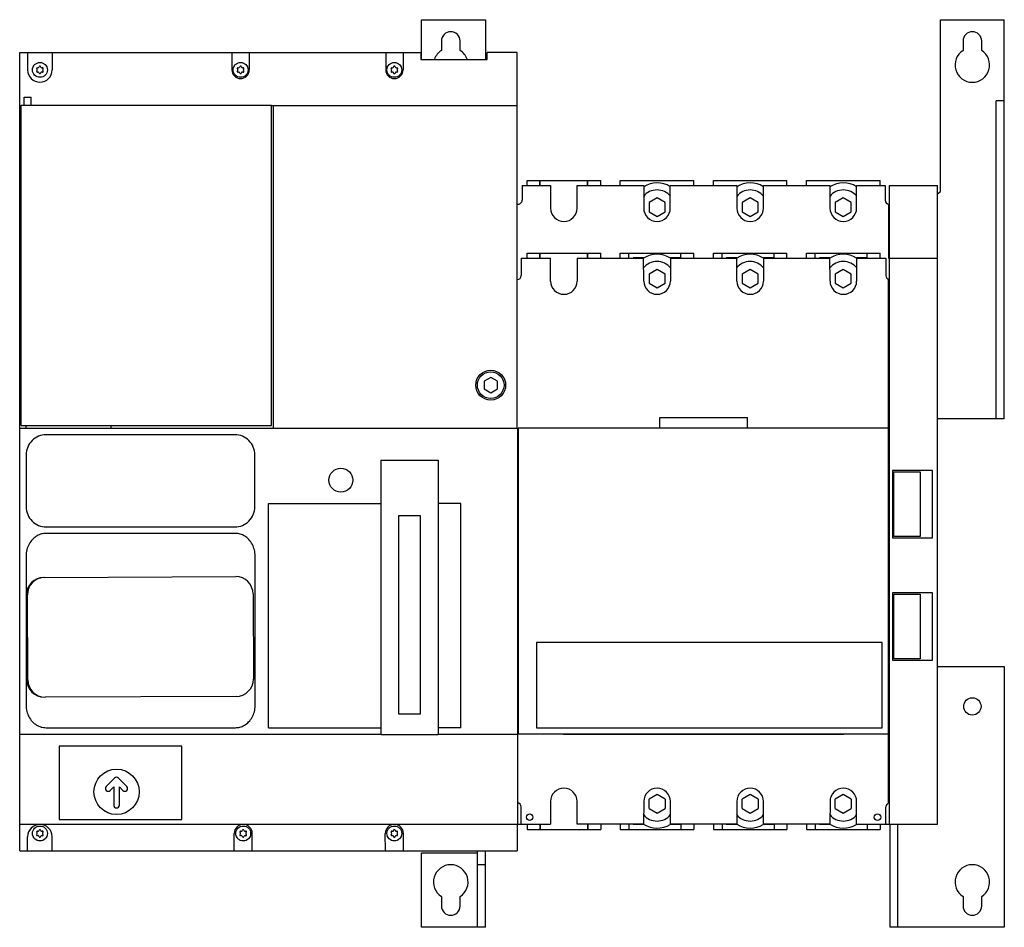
# Model space of a CAD drawing. Header units: millimetres. Extents: x 51 to 421, y 153 to 494.
import ezdxf

# ---------------------------------------------------------------- set-up
doc = ezdxf.new("R2010")
doc.units = ezdxf.units.MM
doc.header["$LTSCALE"] = 42.467305
doc.layers.add('00_COMPONENTS_2', color=7, linetype='CONTINUOUS')

msp = doc.modelspace()

# ---------------------------------------------------------------- linework, layer by layer
at = {"layer": '00_COMPONENTS_2', "color": 7, "linetype": 'Continuous'}
for p, q in [((202.3, 479.35), (202.3, 494.25)), ((202.3, 494.25), (226.3, 494.25)), ((226.3, 494.25), (226.3, 479.35)), ((397.3, 429.65), (397.3, 494.25)), ((397.3, 494.25), (421.3, 494.25)), ((421.3, 344.25), (421.3, 494.25)), ((209.8, 486.25), (209.8, 482.73)), ((216.8, 482.73), (216.8, 486.25)), ((405.8, 486.25), (405.8, 482.73)), ((412.8, 482.73), (412.8, 486.25)), ((51.3, 181.95), (51.3, 481.95)), ((51.3, 481.95), (202.03, 481.95)), ((54.3, 481.95), (54.3, 475.4)), ((63.5, 481.95), (63.5, 475.4)), ((131.05, 481.95), (131.05, 475.4)), ((137.55, 481.95), (137.55, 475.4)), ((188.85, 481.95), (188.85, 475.4)), ((195.35, 481.95), (195.35, 475.4)), ((202.03, 481.95), (202.03, 479.35)), ((226.97, 479.35), (226.97, 481.95)), ((238.3, 481.95), (226.97, 481.95)), ((238.3, 340.75), (238.3, 481.95)), ((202.03, 479.35), (226.97, 479.35)), ((52.95, 462.15), (52.95, 465.15)), ((52.95, 465.15), (55.66, 465.15)), ((55.66, 462.15), (55.66, 465.15)), ((421.3, 463.75), (418.3, 463.75)), ((418.3, 344.25), (418.3, 463.75)), ((51.3, 461.95), (51.8, 461.95)), ((51.8, 341.75), (51.8, 462.15)), ((51.8, 462.15), (145.99, 462.15)), ((145.99, 341.75), (145.99, 462.15)), ((145.99, 461.95), (238.3, 461.95)), ((146.6, 461.95), (146.6, 340.75)), ((241.98, 431.95), (241.98, 433.85)), ((241.98, 433.85), (246.81, 433.85)), ((246.81, 431.95), (246.81, 433.85)), ((246.87, 431.95), (246.87, 433.85)), ((246.87, 433.85), (264.73, 433.85)), ((264.73, 431.95), (264.73, 433.85)), ((264.8, 431.95), (264.8, 433.85)), ((264.8, 433.85), (269.63, 433.85)), ((269.63, 431.95), (269.63, 433.85)), ((276.98, 431.95), (276.98, 433.85)), ((276.98, 433.85), (304.63, 433.85)), ((304.63, 431.95), (304.63, 433.85)), ((311.98, 431.95), (311.98, 433.85)), ((311.98, 433.85), (339.63, 433.85)), ((339.63, 431.95), (339.63, 433.85)), ((346.98, 431.95), (346.98, 433.85)), ((346.98, 433.85), (374.63, 433.85)), ((374.63, 431.95), (374.63, 433.85)), ((240.1, 431.95), (240.1, 426.45)), ((240.1, 431.95), (250.8, 431.95)), ((250.8, 431.95), (250.8, 423.45)), ((260.8, 423.45), (260.8, 431.95)), ((260.8, 431.95), (285.8, 431.95)), ((285.8, 431.95), (285.8, 423.45)), ((295.8, 423.45), (295.8, 431.95)), ((295.8, 431.95), (320.8, 431.95)), ((320.8, 431.95), (320.8, 423.45)), ((330.8, 423.45), (330.8, 431.95)), ((330.8, 431.95), (355.8, 431.95)), ((355.8, 431.95), (355.8, 423.45)), ((365.8, 431.95), (376.5, 431.95)), ((365.8, 423.45), (365.8, 431.95)), ((376.5, 431.95), (376.5, 426.45)), ((378, 431.95), (396.2, 431.95)), ((378, 431.95), (378, 191.95)), ((396.2, 191.95), (396.2, 431.95)), ((396.2, 428.88), (397.3, 429.65)), ((290.8, 427.26), (287.8, 425.53)), ((287.8, 425.53), (287.8, 422.07)), ((293.8, 425.53), (290.8, 427.26)), ((293.8, 422.07), (293.8, 425.53)), ((325.8, 427.26), (322.8, 425.53)), ((322.8, 425.53), (322.8, 422.07)), ((328.8, 425.53), (325.8, 427.26)), ((328.8, 422.07), (328.8, 425.53)), ((360.8, 427.26), (357.8, 425.53)), ((357.8, 425.53), (357.8, 422.07)), ((363.8, 425.53), (360.8, 427.26)), ((363.8, 422.07), (363.8, 425.53)), ((287.8, 422.07), (290.8, 420.34)), ((290.8, 420.34), (293.8, 422.07)), ((322.8, 422.07), (325.8, 420.34)), ((325.8, 420.34), (328.8, 422.07)), ((357.8, 422.07), (360.8, 420.34)), ((360.8, 420.34), (363.8, 422.07)), ((377.8, 424.96), (377.8, 404.65)), ((239.8, 404.65), (239.8, 398.12)), ((239.8, 404.65), (250.74, 404.65)), ((241.98, 404.65), (241.98, 406.55)), ((241.98, 406.55), (246.81, 406.55)), ((246.81, 404.65), (246.81, 406.55)), ((246.87, 404.65), (246.87, 406.55)), ((246.87, 406.55), (264.73, 406.55)), ((250.8, 396.04), (250.74, 404.65)), ((260.8, 404.65), (260.8, 396.07)), ((260.8, 404.65), (285.75, 404.65)), ((264.73, 404.65), (264.73, 406.55)), ((264.8, 404.65), (264.8, 406.55)), ((264.8, 406.55), (269.63, 406.55)), ((269.63, 404.65), (269.63, 406.55)), ((276.98, 404.65), (276.98, 406.55)), ((276.98, 406.55), (304.63, 406.55)), ((280.25, 404.65), (280.25, 406.55)), ((281.8, 404.75), (281.8, 404.65)), ((285.75, 404.75), (281.8, 404.75)), ((285.81, 396.04), (285.75, 404.65)), ((299.8, 404.75), (295.81, 404.75)), ((295.81, 404.65), (295.81, 396.07)), ((295.81, 404.65), (320.75, 404.65)), ((299.8, 404.65), (299.8, 406.55)), ((304.63, 404.65), (304.63, 406.55)), ((311.98, 404.65), (311.98, 406.55)), ((311.98, 406.55), (339.63, 406.55)), ((315.25, 404.65), (315.25, 406.55)), ((316.8, 404.75), (316.8, 404.65)), ((320.75, 404.75), (316.8, 404.75)), ((320.81, 396.04), (320.75, 404.65)), ((334.8, 404.75), (330.81, 404.75)), ((330.81, 404.65), (355.75, 404.65)), ((330.81, 404.65), (330.81, 396.07)), ((334.8, 404.65), (334.8, 406.55)), ((339.63, 404.65), (339.63, 406.55)), ((346.98, 406.55), (374.63, 406.55)), ((346.98, 404.65), (346.98, 406.55)), ((350.25, 404.65), (350.25, 406.55)), ((355.75, 404.75), (351.8, 404.75)), ((351.8, 404.75), (351.8, 404.65)), ((355.81, 396.04), (355.75, 404.65)), ((369.8, 404.75), (365.81, 404.75)), ((365.81, 404.65), (376.8, 404.65)), ((365.81, 404.65), (365.81, 396.07)), ((369.8, 404.65), (369.8, 406.55)), ((374.63, 404.65), (374.63, 406.55)), ((376.8, 404.65), (376.8, 398.12)), ((377.8, 404.65), (396.2, 404.65)), ((290.8, 400.41), (287.8, 398.68)), ((293.8, 398.68), (290.8, 400.41)), ((325.8, 400.41), (322.8, 398.68)), ((328.8, 398.68), (325.8, 400.41)), ((360.8, 400.41), (357.8, 398.68)), ((363.8, 398.68), (360.8, 400.41)), ((287.8, 398.68), (287.8, 395.21)), ((293.8, 395.21), (293.8, 398.68)), ((322.8, 398.68), (322.8, 395.21)), ((328.8, 395.21), (328.8, 398.68)), ((357.8, 398.68), (357.8, 395.21)), ((363.8, 395.21), (363.8, 398.68)), ((377.8, 199.89), (377.8, 396.71)), ((287.8, 395.21), (290.8, 393.48)), ((290.8, 393.48), (293.8, 395.21)), ((322.8, 395.21), (325.8, 393.48)), ((325.8, 393.48), (328.8, 395.21)), ((357.8, 395.21), (360.8, 393.48)), ((360.8, 393.48), (363.8, 395.21)), ((228.31, 359.84), (225.8, 358.39)), ((230.8, 358.39), (228.31, 359.84)), ((225.8, 358.39), (225.8, 355.5)), ((225.8, 355.5), (228.3, 354.06)), ((228.3, 354.06), (230.8, 355.5)), ((230.8, 355.5), (230.8, 358.39)), ((291.86, 344.75), (324.75, 344.75)), ((291.86, 340.75), (291.86, 344.75)), ((324.75, 340.75), (324.75, 344.75)), ((421.3, 344.25), (396.2, 344.25)), ((51.3, 340.75), (238.31, 340.75)), ((51.8, 341.75), (145.99, 341.75)), ((53.6, 341.75), (53.6, 340.75)), ((85.62, 340.75), (85.62, 341.75)), ((238.31, 340.75), (238.31, 191.95)), ((238.6, 340.75), (238.6, 225.92)), ((377.8, 340.75), (238.6, 340.75)), ((132.18, 338.3), (61.25, 338.3)), ((53.75, 330.81), (53.75, 311.18)), ((139.65, 311.19), (139.65, 330.82)), ((238.6, 330.95), (238.3, 330.95)), ((238.6, 330.45), (238.31, 330.45)), ((378, 330.45), (377.8, 330.45)), ((187.1, 225.65), (187.1, 328.73)), ((187.1, 328.73), (208.5, 328.73)), ((208.5, 328.73), (208.5, 225.65)), ((394.35, 324.9), (379.35, 324.9)), ((379.35, 324.9), (379.35, 299.59)), ((379.82, 324.43), (389.67, 324.43)), ((379.82, 300.06), (379.82, 324.43)), ((389.67, 324.43), (389.67, 300.06)), ((394.35, 299.59), (394.35, 324.9)), ((144.8, 228.15), (144.8, 312.47)), ((144.8, 312.47), (187.1, 312.47)), ((217.1, 312.47), (208.5, 312.47)), ((217.1, 228.15), (217.1, 312.47)), ((193.65, 307.86), (193.65, 233.44)), ((201.95, 307.86), (193.65, 307.86)), ((201.95, 233.44), (201.95, 307.86)), ((61.24, 303.7), (132.17, 303.7)), ((132.34, 301.25), (61.2, 301.25)), ((389.67, 300.06), (379.82, 300.06)), ((379.35, 299.59), (394.35, 299.59)), ((53.71, 292.72), (53.71, 236.62)), ((139.77, 236.57), (139.77, 292.76)), ((60.67, 284.73), (132.47, 284.99)), ((54, 246.21), (53.88, 278.21)), ((54.32, 246.21), (54.2, 278.21)), ((138.99, 278.52), (139.11, 246.51)), ((394.35, 278.9), (379.35, 278.9)), ((379.35, 278.9), (379.35, 253.59)), ((379.82, 278.43), (389.67, 278.43)), ((379.82, 254.06), (379.82, 278.43)), ((389.67, 278.43), (389.67, 254.06)), ((394.35, 253.59), (394.35, 278.9)), ((375.36, 260.3), (245.55, 260.3)), ((245.55, 260.3), (245.55, 228.2)), ((375.36, 228.2), (375.36, 260.3)), ((379.35, 253.59), (394.35, 253.59)), ((389.67, 254.06), (379.82, 254.06)), ((396.2, 251.25), (421.3, 251.25)), ((421.3, 251.25), (421.3, 153.25)), ((132.64, 240), (60.84, 239.73)), ((238.31, 237.45), (238.6, 237.45)), ((378, 237.45), (377.8, 237.45)), ((193.65, 233.44), (201.95, 233.44)), ((187.1, 225.75), (51.3, 225.75)), ((61.2, 228.25), (132.34, 228.25)), ((144.8, 228.15), (187.1, 228.15)), ((217.1, 228.15), (208.5, 228.15)), ((238.31, 225.75), (208.5, 225.75)), ((238.6, 225.92), (377.8, 225.92)), ((245.55, 228.2), (375.36, 228.2)), ((255.6, 225.92), (255.6, 225.75)), ((361, 225.75), (255.6, 225.75)), ((361, 225.92), (361, 225.75)), ((187.1, 225.65), (208.5, 225.65)), ((66.19, 221.25), (66.19, 193.74)), ((112.2, 221.25), (66.19, 221.25)), ((112.2, 193.74), (112.2, 221.25)), ((86.96, 209.3), (83.84, 206.18)), ((91.57, 206.18), (88.45, 209.3)), ((85.33, 204.69), (86.65, 206.02)), ((86.65, 206.02), (86.65, 199.15)), ((88.75, 206.02), (90.08, 204.69)), ((88.75, 199.15), (88.75, 206.02)), ((250.8, 200.56), (250.74, 191.95)), ((260.8, 191.95), (260.8, 200.53)), ((285.81, 200.56), (285.75, 191.95)), ((290.8, 203.12), (287.8, 201.39)), ((287.8, 197.92), (287.8, 201.39)), ((293.8, 201.39), (290.8, 203.12)), ((293.8, 201.39), (293.8, 197.92)), ((295.81, 191.95), (295.81, 200.53)), ((320.81, 200.56), (320.75, 191.95)), ((325.8, 203.12), (322.8, 201.39)), ((322.8, 197.92), (322.8, 201.39)), ((328.8, 201.39), (325.8, 203.12)), ((328.8, 201.39), (328.8, 197.92)), ((330.81, 191.95), (330.81, 200.53)), ((355.81, 200.56), (355.75, 191.95)), ((360.8, 203.12), (357.8, 201.39)), ((357.8, 197.92), (357.8, 201.39)), ((363.8, 201.39), (360.8, 203.12)), ((363.8, 201.39), (363.8, 197.92)), ((365.81, 191.95), (365.81, 200.53)), ((239.8, 191.95), (239.8, 198.48)), ((287.8, 197.92), (290.8, 196.19)), ((290.8, 196.19), (293.8, 197.92)), ((322.8, 197.92), (325.8, 196.19)), ((325.8, 196.19), (328.8, 197.92)), ((357.8, 197.92), (360.8, 196.19)), ((360.8, 196.19), (363.8, 197.92)), ((376.8, 191.95), (376.8, 198.48)), ((66.19, 193.74), (112.2, 193.74)), ((51.3, 191.95), (250.74, 191.95)), ((238.3, 191.95), (238.3, 181.95)), ((241.98, 191.95), (241.98, 190.05)), ((241.98, 190.05), (246.81, 190.05)), ((246.81, 191.95), (246.81, 190.05)), ((246.87, 191.95), (246.87, 190.05)), ((246.87, 190.05), (264.73, 190.05)), ((285.75, 191.95), (260.8, 191.95)), ((264.73, 191.95), (264.73, 190.05)), ((264.8, 191.95), (264.8, 190.05)), ((264.8, 190.05), (269.63, 190.05)), ((269.63, 191.95), (269.63, 190.05)), ((276.98, 191.95), (276.98, 190.05)), ((276.98, 190.05), (304.63, 190.05)), ((280.25, 191.95), (280.25, 190.05)), ((281.8, 191.85), (281.8, 191.95)), ((285.75, 191.85), (281.8, 191.85)), ((320.75, 191.95), (295.81, 191.95)), ((299.8, 191.85), (295.81, 191.85)), ((299.8, 191.95), (299.8, 190.05)), ((304.63, 191.95), (304.63, 190.05)), ((311.98, 191.95), (311.98, 190.05)), ((311.98, 190.05), (339.63, 190.05)), ((315.25, 191.95), (315.25, 190.05)), ((316.8, 191.85), (316.8, 191.95)), ((320.75, 191.85), (316.8, 191.85)), ((355.75, 191.95), (330.81, 191.95)), ((334.8, 191.85), (330.81, 191.85)), ((334.8, 191.95), (334.8, 190.05)), ((339.63, 191.95), (339.63, 190.05)), ((346.98, 191.95), (346.98, 190.05)), ((346.98, 190.05), (374.63, 190.05)), ((350.25, 191.95), (350.25, 190.05)), ((351.8, 191.85), (351.8, 191.95)), ((355.75, 191.85), (351.8, 191.85)), ((365.81, 191.95), (396.2, 191.95)), ((369.8, 191.85), (365.81, 191.85)), ((369.8, 191.95), (369.8, 190.05)), ((374.63, 191.95), (374.63, 190.05)), ((378.3, 191.95), (378.3, 153.25)), ((381.3, 153.25), (381.3, 191.95)), ((54.3, 181.95), (54.3, 187.3)), ((63.5, 181.95), (63.5, 187.3)), ((131.91, 181.95), (131.9, 188.5)), ((138.71, 181.95), (138.7, 188.5)), ((188.71, 181.95), (188.7, 188.5)), ((195.51, 181.95), (195.5, 188.5)), ((51.3, 181.95), (238.3, 181.95)), ((223.3, 153.25), (223.3, 181.95)), ((226.3, 153.25), (226.3, 181.95)), ((202.3, 181.25), (223.3, 181.25)), ((202.3, 153.25), (202.3, 181.25)), ((226.3, 176.75), (223.3, 176.75)), ((209.8, 164.77), (209.8, 161.25)), ((216.8, 161.25), (216.8, 164.77)), ((405.8, 164.77), (405.8, 161.25)), ((412.8, 161.25), (412.8, 164.77)), ((226.3, 153.25), (202.3, 153.25)), ((421.3, 153.25), (378.3, 153.25))]:
    msp.add_line(p, q, dxfattribs=at)
for centre, radius in [((58.9, 475.4), 2.8), ((134.3, 475.4), 2.8), ((192.1, 475.4), 2.8), ((228.3, 356.95), 5.62), ((228.3, 356.95), 5), ((172, 321.25), 4.5), ((409.3, 236.25), 3.25), ((87.7, 204.15), 8.51), ((242.95, 194.65), 1.21), ((373.65, 194.65), 1.21), ((58.9, 188.5), 2.8), ((135.3, 188.5), 2.8), ((192.1, 188.5), 2.8)]:
    msp.add_circle(centre, radius, dxfattribs=at)
for centre, radius, start, end in [((213.3, 486.25), 3.5, 0, 180), ((409.3, 486.25), 3.5, 0, 180), ((213.3, 477.25), 6.5, 122.579, 161.0657), ((213.3, 477.25), 6.5, 19.5107, 57.421), ((409.3, 477.25), 6.5, 122.579, 57.421), ((58.9, 475.4), 4.6, 180, 360), ((57.93, 475.96), 0.28, 73.3985, 226.5034), ((57.93, 474.84), 0.28, 133.4966, 286.6015), ((57.4, 475.4), 0.49, 313.4966, 46.5034), ((58.15, 476.69), 0.49, 253.3985, 346.9126), ((58.15, 474.1), 0.49, 13.0874, 106.6015), ((58.9, 476.52), 0.28, 13.0874, 166.9126), ((58.9, 474.27), 0.28, 193.0874, 346.9126), ((59.65, 476.69), 0.49, 193.0874, 286.6015), ((59.65, 474.1), 0.49, 73.3985, 166.9126), ((59.87, 475.96), 0.28, 313.4966, 106.6015), ((59.87, 474.84), 0.28, 253.3985, 46.5034), ((60.4, 475.4), 0.49, 133.4966, 226.5034), ((134.3, 475.4), 3.25, 180, 360), ((133.33, 475.96), 0.28, 73.3985, 226.5034), ((133.33, 474.84), 0.28, 133.4966, 286.6015), ((132.8, 475.4), 0.49, 313.4966, 46.5034), ((133.55, 476.69), 0.49, 253.3985, 346.9126), ((133.55, 474.1), 0.49, 13.0874, 106.6015), ((134.3, 476.52), 0.28, 13.0874, 166.9126), ((134.3, 474.27), 0.28, 193.0874, 346.9126), ((135.05, 476.69), 0.49, 193.0874, 286.6015), ((135.05, 474.1), 0.49, 73.3985, 166.9126), ((135.27, 475.96), 0.28, 313.4966, 106.6015), ((135.27, 474.84), 0.28, 253.3985, 46.5034), ((135.8, 475.4), 0.49, 133.4966, 226.5034), ((192.1, 475.4), 3.25, 180, 360), ((191.13, 475.96), 0.28, 73.3984, 226.5034), ((191.13, 474.84), 0.28, 133.4966, 286.6015), ((190.6, 475.4), 0.49, 313.4966, 46.5034), ((191.35, 476.69), 0.49, 253.3985, 346.9126), ((191.35, 474.1), 0.49, 13.0874, 106.6015), ((192.1, 476.52), 0.28, 13.0874, 166.9126), ((192.1, 474.27), 0.28, 193.0874, 346.9126), ((192.85, 476.69), 0.49, 193.0874, 286.6015), ((192.85, 474.1), 0.49, 73.3985, 166.9126), ((193.07, 475.96), 0.28, 313.4966, 106.6015), ((193.07, 474.84), 0.28, 253.3985, 46.5034), ((193.6, 475.4), 0.49, 133.4966, 226.5034), ((290.8, 423.8), 9.18, 57.0288, 123.1215), ((325.8, 423.8), 9.18, 57.0288, 123.1215), ((360.8, 423.8), 9.18, 57.0288, 123.1215), ((290.8, 423.8), 6.5, 38.9611, 141.1051), ((325.8, 423.8), 6.5, 38.9611, 141.1051), ((360.8, 423.8), 6.5, 38.9611, 141.1051), ((238.6, 426.45), 1.5, 258.463, 360), ((378, 426.45), 1.5, 180, 270), ((255.8, 423.45), 5, 180, 360), ((290.8, 423.45), 5, 180, 360), ((325.8, 423.45), 5, 180, 360), ((360.8, 423.45), 5, 180, 360), ((290.8, 396.94), 6.5, 38.836, 141.357), ((290.8, 396.94), 9.18, 56.9667, 123.3759), ((325.8, 396.94), 6.5, 38.836, 141.357), ((325.8, 396.94), 9.18, 56.9667, 123.3759), ((360.8, 396.94), 6.5, 38.836, 141.357), ((360.8, 396.94), 9.18, 56.9667, 123.3759), ((238.3, 398.12), 1.5, 270.0002, 360), ((255.8, 396.07), 5, 180.4, 360), ((290.81, 396.07), 5, 180.4, 360), ((325.81, 396.07), 5, 180.4, 360), ((360.81, 396.07), 5, 180.4, 360), ((378.3, 398.12), 1.5, 180, 258.463), ((61.24, 330.81), 7.49, 89.9639, 180.0206), ((132.18, 330.82), 7.48, 359.9639, 90.0206), ((61.24, 311.18), 7.48, 179.9955, 270.0537), ((132.17, 311.18), 7.48, 269.9973, 0.0537), ((132.49, 278.5), 6.5, 0.2122, 90.2122), ((60.38, 278.23), 6.5, 90.21, 180.1408), ((60.7, 278.23), 6.5, 90.2122, 180.1423), ((60.5, 246.23), 6.5, 180.21, 270.21), ((60.81, 246.23), 6.5, 180.2122, 270.2122), ((132.61, 246.5), 6.5, 270.2122, 0.1423), ((87.7, 208.55), 1.05, 45, 135), ((84.58, 205.43), 1.05, 135, 315), ((90.82, 205.43), 1.05, 225, 45), ((255.8, 200.53), 5, 0, 179.6), ((290.81, 200.53), 5, 0, 179.6), ((325.81, 200.53), 5, 0, 179.6), ((360.81, 200.53), 5, 0, 179.6), ((238.3, 198.48), 1.5, 0, 89.9998), ((378.3, 198.48), 1.5, 101.537, 180), ((87.7, 199.15), 1.05, 180, 360), ((290.8, 199.66), 6.5, 218.7088, 321.2303), ((325.8, 199.66), 6.5, 218.7088, 321.2303), ((360.8, 199.66), 6.5, 218.7088, 321.2303), ((58.9, 187.3), 4.6, 0, 180), ((57.93, 189.06), 0.28, 73.9538, 226.6582), ((57.4, 188.5), 0.49, 313.3418, 46.6582), ((58.15, 189.8), 0.49, 253.9538, 346.4811), ((58.89, 189.62), 0.28, 13.5189, 166.4811), ((59.64, 189.8), 0.49, 193.5189, 286.0462), ((59.86, 189.06), 0.28, 313.3418, 106.0462), ((60.38, 188.5), 0.49, 133.3418, 226.6582), ((135.3, 188.5), 3.4, 0.01, 180.0067), ((134.33, 189.06), 0.28, 73.9538, 226.6582), ((133.8, 188.5), 0.49, 313.3418, 46.6582), ((134.55, 189.8), 0.49, 253.9538, 346.4811), ((135.29, 189.62), 0.28, 13.5189, 166.4811), ((136.04, 189.8), 0.49, 193.5189, 286.0462), ((136.26, 189.06), 0.28, 313.3418, 106.0462), ((136.78, 188.5), 0.49, 133.3418, 226.6582), ((192.1, 188.5), 3.4, 0.01, 180.0067), ((191.13, 189.06), 0.28, 73.9538, 226.6582), ((190.6, 188.5), 0.49, 313.3418, 46.6582), ((191.35, 189.8), 0.49, 253.9538, 346.4811), ((192.09, 189.62), 0.28, 13.5189, 166.4811), ((192.84, 189.8), 0.49, 193.5189, 286.0462), ((193.06, 189.06), 0.28, 313.3418, 106.0462), ((193.58, 188.5), 0.49, 133.3418, 226.6582), ((290.8, 199.66), 9.18, 236.7742, 302.5231), ((325.8, 199.66), 9.18, 236.7742, 302.5231), ((360.8, 199.66), 9.18, 236.7742, 302.5231), ((57.93, 187.94), 0.28, 133.3418, 286.0462), ((58.15, 187.2), 0.49, 13.5189, 106.0462), ((58.89, 187.38), 0.28, 193.5189, 346.4811), ((59.64, 187.2), 0.49, 73.9538, 166.4811), ((59.86, 187.94), 0.28, 253.9538, 46.6582), ((134.33, 187.94), 0.28, 133.3418, 286.0462), ((134.55, 187.2), 0.49, 13.5189, 106.0462), ((135.29, 187.38), 0.28, 193.5189, 346.4811), ((136.04, 187.2), 0.49, 73.9538, 166.4811), ((136.26, 187.94), 0.28, 253.9538, 46.6582), ((191.13, 187.94), 0.28, 133.3418, 286.0462), ((191.35, 187.2), 0.49, 13.5189, 106.0462), ((192.09, 187.38), 0.28, 193.5189, 346.4811), ((192.84, 187.2), 0.49, 73.9538, 166.4811), ((193.06, 187.94), 0.28, 253.9538, 46.6582), ((213.3, 170.25), 6.5, 302.579, 237.421), ((409.3, 170.25), 6.5, 302.579, 237.421), ((213.3, 161.25), 3.5, 180, 360), ((409.3, 161.25), 3.5, 180, 360)]:
    msp.add_arc(centre, radius, start, end, dxfattribs=at)
for points, knots in [([(61.2, 301.25), (60.63, 301.25), (59.45, 301.1), (57.7, 300.36), (56.06, 299.07), (54.75, 297.26), (53.91, 295.08), (53.71, 293.53), (53.71, 292.72)], [0, 0, 0, 0, 0.136726, 0.281609, 0.446656, 0.631224, 0.805924, 1, 1, 1, 1]), ([(139.77, 292.76), (139.77, 293.55), (139.6, 295.04), (138.81, 297.16), (137.57, 298.95), (135.97, 300.28), (134.2, 301.08), (132.96, 301.25), (132.34, 301.25)], [0, 0, 0, 0, 0.189025, 0.357844, 0.53905, 0.704539, 0.852149, 1, 1, 1, 1]), ([(53.71, 236.62), (53.71, 235.86), (53.89, 234.39), (54.68, 232.31), (55.92, 230.54), (57.54, 229.22), (59.33, 228.42), (60.58, 228.25), (61.2, 228.25)], [0, 0, 0, 0, 0.184307, 0.351285, 0.532178, 0.699825, 0.849574, 1, 1, 1, 1]), ([(132.34, 228.25), (132.92, 228.25), (134.1, 228.4), (135.84, 229.12), (137.47, 230.39), (138.76, 232.16), (139.59, 234.28), (139.77, 235.78), (139.77, 236.57)], [0, 0, 0, 0, 0.139118, 0.285523, 0.451812, 0.636146, 0.808972, 1, 1, 1, 1])]:
    msp.add_open_spline(points, degree=3, knots=knots, dxfattribs=at)

doc.saveas('drawing.dxf')
